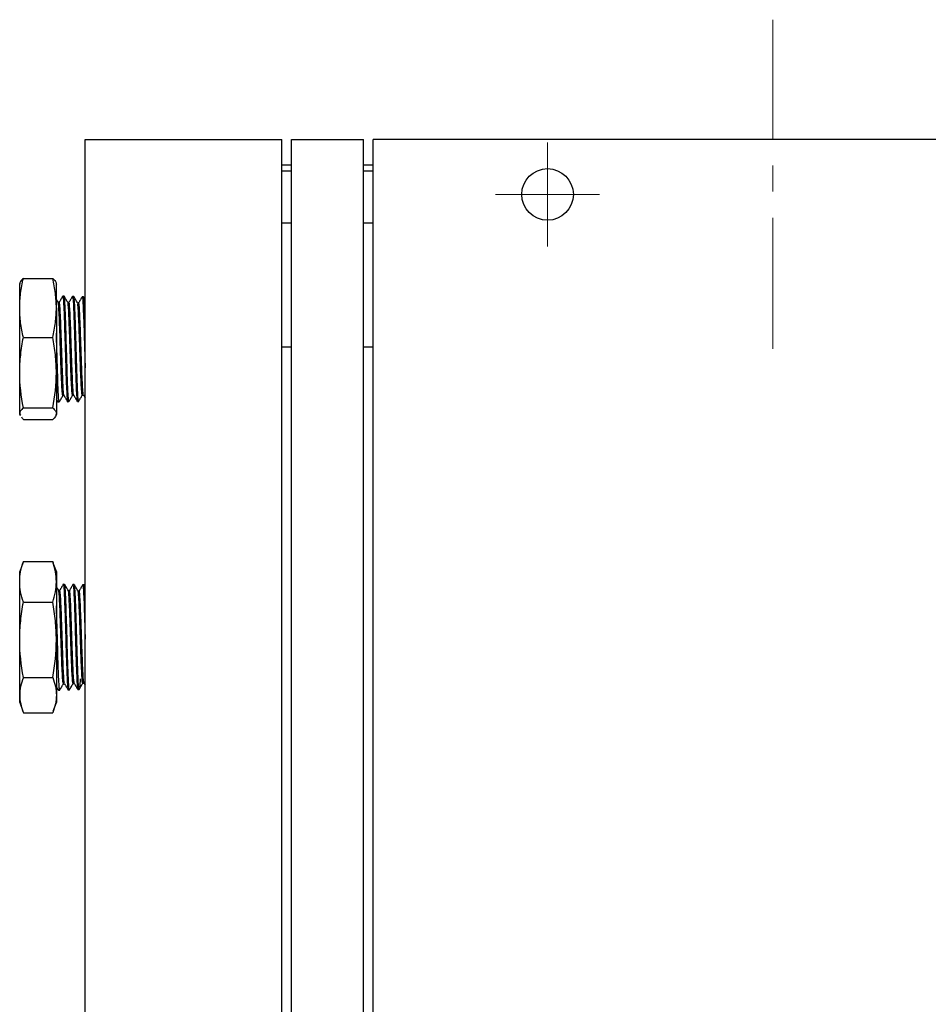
# Model space of a CAD drawing. Header units: inches. Extents: x 5 to 46.8, y 2.9 to 36.5.
# Tile 3 of 10: x 5 to 8.5, y 19.8 to 23.6. Entities that reach past the tile are written whole.
import ezdxf

# ---------------------------------------------------------------- set-up
doc = ezdxf.new("R2010")
doc.units = ezdxf.units.IN
doc.header["$MEASUREMENT"] = 0
doc.linetypes.add('CENTERX2', pattern=[0.8, 0.5, -0.1, 0.1, -0.1])

# ---------------------------------------------------------------- blocks, each defined once
blk = doc.blocks.new('SW_CENTERMARKSYMBOL_9')
at = {"color": 0, "linetype": 'Continuous', "lineweight": 18}
for p, q in [((0, 0.1), (0, 0.1984)), ((0, 0), (0, 0.1)), ((-0.1, 0), (-0.1984, 0)), ((0, 0), (-0.1, 0)), ((0, 0), (0, -0.1)), ((0, 0), (0.1, 0)), ((0.1, 0), (0.1984, 0)), ((0, -0.1), (0, -0.1984))]:
    blk.add_line(p, q, dxfattribs=at)

msp = doc.modelspace()

# ---------------------------------------------------------------- linework, layer by layer
at = {"color": 7, "linetype": 'CENTERX2', "lineweight": 18}
msp.add_line((7.8883, 22.3202), (7.8883, 23.5763), dxfattribs=at)
at = {"color": 7, "linetype": 'Continuous', "lineweight": 25}
for p, q in [((5.2643, 15.219), (5.2643, 23.119)), ((5.2643, 23.119), (6.0143, 23.119)), ((6.0143, 15.219), (6.0143, 23.119)), ((6.0513, 23.119), (6.3263, 23.119)), ((6.0513, 15.219), (6.0513, 23.119)), ((6.3263, 15.219), (6.3263, 23.119)), ((9.6633, 23.119), (6.3633, 23.119)), ((6.3633, 15.219), (6.3633, 23.119)), ((6.0513, 23.021), (6.0143, 23.021)), ((6.3633, 23.021), (6.3263, 23.021)), ((6.0513, 22.9974), (6.0143, 22.9974)), ((6.3633, 22.9974), (6.3263, 22.9974)), ((6.0143, 22.8006), (6.0513, 22.8006)), ((6.3263, 22.8006), (6.3633, 22.8006)), ((5.0143, 22.4759), (5.0143, 22.5689)), ((5.0283, 22.5883), (5.1402, 22.5883)), ((5.1543, 22.4759), (5.1543, 22.5689)), ((5.1838, 22.5206), (5.1788, 22.5207)), ((5.1845, 22.5193), (5.1841, 22.5189)), ((5.2208, 22.5194), (5.2158, 22.5196)), ((5.2578, 22.5183), (5.2527, 22.5184)), ((5.2643, 22.5073), (5.2582, 22.5177)), ((5.161, 22.4972), (5.1549, 22.5077)), ((5.1653, 22.4974), (5.1608, 22.4974)), ((5.2023, 22.4965), (5.1979, 22.4965)), ((5.2393, 22.4953), (5.2349, 22.4953)), ((5.0143, 22.2288), (5.0143, 22.4759)), ((5.1543, 22.4759), (5.1543, 22.2288)), ((5.0283, 22.3635), (5.1402, 22.3635)), ((5.0143, 22.072), (5.0143, 22.2288)), ((5.1543, 22.2288), (5.1543, 22.072)), ((5.2162, 22.1423), (5.2207, 22.1423)), ((5.2533, 22.1433), (5.2577, 22.1433)), ((5.2576, 22.1435), (5.2638, 22.1328)), ((5.1539, 22.1272), (5.16, 22.1167)), ((5.1598, 22.1182), (5.1602, 22.119)), ((5.1602, 22.1167), (5.1652, 22.1168)), ((5.1792, 22.141), (5.1836, 22.141)), ((5.1972, 22.1178), (5.2022, 22.118)), ((5.2344, 22.119), (5.2394, 22.1192)), ((5.018, 22.066), (5.0143, 22.072)), ((5.0143, 22.069), (5.0143, 22.072)), ((5.0143, 22.069), (5.0157, 22.0651)), ((5.0283, 22.0942), (5.1402, 22.0942)), ((5.1528, 22.0651), (5.1543, 22.069)), ((5.1543, 22.072), (5.1543, 22.069)), ((5.0283, 22.0498), (5.1402, 22.0498)), ((5.0283, 21.5074), (5.0262, 21.5012)), ((5.0283, 21.5074), (5.1402, 21.5074)), ((5.1402, 21.5074), (5.1424, 21.5012)), ((5.026, 21.5012), (5.0143, 21.469)), ((5.0143, 21.4301), (5.0143, 21.469)), ((5.1543, 21.469), (5.1425, 21.5012)), ((5.1543, 21.469), (5.1543, 21.4301)), ((5.0143, 21.2086), (5.0143, 21.4301)), ((5.1543, 21.4301), (5.1543, 21.2086)), ((5.1672, 21.3976), (5.1628, 21.3976)), ((5.1857, 21.4205), (5.1807, 21.4207)), ((5.2042, 21.3963), (5.1998, 21.3963)), ((5.2227, 21.4194), (5.2177, 21.4195)), ((5.2413, 21.3951), (5.2368, 21.3951)), ((5.2598, 21.4182), (5.2548, 21.4184)), ((5.2603, 21.4175), (5.2598, 21.4172)), ((5.2643, 21.4107), (5.2602, 21.4177)), ((5.0283, 21.3528), (5.1402, 21.3528)), ((5.0143, 20.9975), (5.0143, 21.2086)), ((5.1543, 21.2086), (5.1543, 20.9975)), ((5.0283, 21.0644), (5.1402, 21.0644)), ((5.1618, 21.0181), (5.1621, 21.0189)), ((5.1622, 21.0167), (5.1672, 21.0169)), ((5.1811, 21.0412), (5.1856, 21.0412)), ((5.1992, 21.0179), (5.2043, 21.0181)), ((5.2182, 21.0421), (5.2226, 21.0421)), ((5.2362, 21.0191), (5.2412, 21.0192)), ((5.2552, 21.0434), (5.2596, 21.0434)), ((5.2596, 21.0435), (5.2638, 21.0363)), ((5.264, 21.036), (5.2643, 21.0355)), ((5.0143, 20.969), (5.0143, 20.9975)), ((5.1543, 20.9975), (5.1543, 20.969)), ((5.0143, 20.969), (5.0261, 20.9365)), ((5.1424, 20.9365), (5.1543, 20.969)), ((5.0283, 20.9306), (5.1402, 20.9306))]:
    msp.add_line(p, q, dxfattribs=at)
at = {"color": 8, "linetype": 'Continuous', "lineweight": 25}
for p, q in [((6.0513, 22.326), (6.0143, 22.326)), ((6.3633, 22.326), (6.3263, 22.326))]:
    msp.add_line(p, q, dxfattribs=at)
at = {"color": 7, "linetype": 'Continuous', "lineweight": 25}
msp.add_circle((7.029, 22.9092), 0.0984, dxfattribs=at)
for points, knots in [([(5.0143, 22.4759), (5.0143, 22.4946), (5.0155, 22.5134), (5.0204, 22.5508), (5.024, 22.5696), (5.0283, 22.5883)], [0, 0, 0, 0, 0.5, 0.5, 1, 1, 1, 1]), ([(5.0283, 22.5883), (5.024, 22.5846), (5.0204, 22.5809), (5.0155, 22.5734), (5.0143, 22.5697), (5.0143, 22.566)], [0, 0, 0, 0, 0.5, 0.5, 1, 1, 1, 1]), ([(5.1543, 22.4759), (5.1543, 22.4946), (5.153, 22.5134), (5.1481, 22.5508), (5.1445, 22.5696), (5.1402, 22.5883)], [0, 0, 0, 0, 0.5, 0.5, 1, 1, 1, 1]), ([(5.1402, 22.5883), (5.1445, 22.5846), (5.1481, 22.5809), (5.153, 22.5734), (5.1543, 22.5697), (5.1543, 22.566)], [0, 0, 0, 0, 0.5, 0.5, 1, 1, 1, 1]), ([(5.1786, 22.5207), (5.1763, 22.5168), (5.1718, 22.5089), (5.1672, 22.5011), (5.165, 22.4972)], [0, 0, 0, 0, 0.500038, 1, 1, 1, 1]), ([(5.1787, 22.518), (5.179, 22.5187), (5.1799, 22.521), (5.1813, 22.5009), (5.1837, 22.4606), (5.1853, 22.4029), (5.1875, 22.3362), (5.1895, 22.2696), (5.1911, 22.2106), (5.1932, 22.1615), (5.195, 22.1292), (5.1964, 22.1148), (5.1971, 22.1185), (5.1972, 22.1188)], [0, 0, 0, 0, 0.043554, 0.151179, 0.258669, 0.366216, 0.473716, 0.581111, 0.678308, 0.775506, 0.882863, 0.990224, 1, 1, 1, 1]), ([(5.1981, 22.4961), (5.1958, 22.5001), (5.1911, 22.5082), (5.1865, 22.5162), (5.1842, 22.5202)], [0, 0, 0, 0, 0.4999678, 1, 1, 1, 1]), ([(5.1895, 22.4328), (5.1891, 22.4448), (5.1886, 22.4557), (5.1877, 22.4754), (5.1873, 22.4842), (5.1864, 22.499), (5.186, 22.5051), (5.1853, 22.5145), (5.1849, 22.5177), (5.1845, 22.5193)], [0, 0, 0, 0, 0.25, 0.25, 0.5, 0.5, 0.75, 0.75, 1, 1, 1, 1]), ([(5.2156, 22.5196), (5.2133, 22.5157), (5.2088, 22.5079), (5.2042, 22.5), (5.202, 22.4961)], [0, 0, 0, 0, 0.500043, 1, 1, 1, 1]), ([(5.2157, 22.5169), (5.2161, 22.5171), (5.2171, 22.5178), (5.2191, 22.4935), (5.2208, 22.4496), (5.2229, 22.3899), (5.225, 22.3225), (5.2267, 22.2547), (5.2291, 22.1941), (5.2307, 22.1484), (5.2327, 22.1218), (5.2338, 22.1215), (5.2343, 22.1214)], [0, 0, 0, 0, 0.064865, 0.172371, 0.279938, 0.387453, 0.494869, 0.602348, 0.709696, 0.817089, 0.924446, 1, 1, 1, 1]), ([(5.2249, 22.4735), (5.2244, 22.4835), (5.2231, 22.5063), (5.2217, 22.5191), (5.2209, 22.5188), (5.2208, 22.5187)], [0, 0, 0, 0, 0.377834, 0.866594, 1, 1, 1, 1]), ([(5.235, 22.495), (5.2327, 22.499), (5.2281, 22.5071), (5.2234, 22.5151), (5.2211, 22.5191)], [0, 0, 0, 0, 0.499958, 1, 1, 1, 1]), ([(5.2527, 22.5186), (5.2504, 22.5147), (5.2459, 22.5069), (5.2413, 22.499), (5.2391, 22.4951)], [0, 0, 0, 0, 0.500022, 1, 1, 1, 1]), ([(5.2527, 22.5183), (5.2535, 22.5162), (5.2549, 22.5119), (5.2565, 22.4777), (5.2588, 22.4271), (5.2607, 22.3641), (5.2624, 22.3013), (5.2637, 22.2637), (5.2643, 22.2477)], [0, 0, 0, 0, 0.172701, 0.347071, 0.52129, 0.695453, 0.869649, 1, 1, 1, 1]), ([(5.1792, 22.1436), (5.1788, 22.1431), (5.1778, 22.1415), (5.1762, 22.1617), (5.1742, 22.1993), (5.1721, 22.2521), (5.1701, 22.3121), (5.1681, 22.3732), (5.1661, 22.428), (5.1641, 22.4698), (5.1624, 22.4934), (5.1614, 22.4948), (5.161, 22.4953)], [0, 0, 0, 0, 0.054805, 0.164968, 0.275232, 0.385435, 0.495771, 0.606089, 0.716442, 0.826904, 0.9373, 1, 1, 1, 1]), ([(5.1835, 22.1436), (5.1832, 22.1433), (5.1823, 22.1422), (5.1808, 22.1619), (5.1788, 22.1993), (5.1768, 22.2521), (5.1748, 22.3121), (5.1728, 22.3732), (5.1708, 22.4279), (5.1688, 22.47), (5.1669, 22.4944), (5.1658, 22.4957), (5.1653, 22.4963)], [0, 0, 0, 0, 0.037968, 0.147952, 0.258038, 0.368062, 0.478219, 0.588358, 0.698531, 0.808814, 0.919031, 1, 1, 1, 1]), ([(5.2166, 22.144), (5.2165, 22.1433), (5.2157, 22.1389), (5.2142, 22.1498), (5.2122, 22.1781), (5.2102, 22.2242), (5.2082, 22.2805), (5.2062, 22.3416), (5.2042, 22.4001), (5.2022, 22.4497), (5.2002, 22.4824), (5.1987, 22.4981), (5.1979, 22.4952), (5.1977, 22.4946)], [0, 0, 0, 0, 0.017269, 0.123469, 0.229636, 0.335942, 0.442205, 0.548525, 0.654918, 0.76127, 0.86776, 0.974213, 1, 1, 1, 1]), ([(5.2205, 22.1441), (5.22, 22.1457), (5.2187, 22.1492), (5.2169, 22.1787), (5.2149, 22.224), (5.2128, 22.2806), (5.2108, 22.3416), (5.2088, 22.4001), (5.2068, 22.4496), (5.2048, 22.4824), (5.2033, 22.4981), (5.2025, 22.4952), (5.2023, 22.4946)], [0, 0, 0, 0, 0.0898523, 0.2000831, 0.3104571, 0.4207862, 0.5311757, 0.6416403, 0.7520624, 0.8626281, 0.973155, 1, 1, 1, 1]), ([(5.2533, 22.1458), (5.2529, 22.1453), (5.252, 22.1437), (5.2503, 22.1625), (5.2483, 22.199), (5.2463, 22.2508), (5.2443, 22.3098), (5.2423, 22.3701), (5.2403, 22.4247), (5.2383, 22.4667), (5.2365, 22.4908), (5.2354, 22.4922), (5.235, 22.4927)], [0, 0, 0, 0, 0.051596, 0.161396, 0.271133, 0.380972, 0.490835, 0.600698, 0.710693, 0.820628, 0.930655, 1, 1, 1, 1]), ([(5.2576, 22.1458), (5.2574, 22.1455), (5.2565, 22.1443), (5.2549, 22.1627), (5.2529, 22.199), (5.2509, 22.2508), (5.2489, 22.3098), (5.2469, 22.3701), (5.2449, 22.4246), (5.2429, 22.4668), (5.2411, 22.4918), (5.2399, 22.493), (5.2393, 22.4936)], [0, 0, 0, 0, 0.035084, 0.144855, 0.254563, 0.364373, 0.474207, 0.584041, 0.694008, 0.803914, 0.913912, 1, 1, 1, 1]), ([(5.2603, 22.5017), (5.2599, 22.5069), (5.2591, 22.5158), (5.2584, 22.5154), (5.2581, 22.5152)], [0, 0, 0, 0, 0.581962, 1, 1, 1, 1]), ([(5.2642, 22.4126), (5.2638, 22.4225), (5.2635, 22.4319), (5.2628, 22.4495), (5.2624, 22.4577), (5.2615, 22.4804), (5.261, 22.4929), (5.2603, 22.5017)], [0, 0, 0, 0, 0.25, 0.25, 0.5, 0.5, 1, 1, 1, 1]), ([(5.0283, 22.3635), (5.024, 22.3821), (5.0204, 22.4009), (5.0155, 22.4384), (5.0143, 22.4571), (5.0143, 22.4759)], [0, 0, 0, 0, 0.5, 0.5, 1, 1, 1, 1]), ([(5.1402, 22.3635), (5.1445, 22.3821), (5.1481, 22.4009), (5.153, 22.4384), (5.1543, 22.4571), (5.1543, 22.4759)], [0, 0, 0, 0, 0.5, 0.5, 1, 1, 1, 1]), ([(5.23, 22.3237), (5.2295, 22.338), (5.2291, 22.3521), (5.2284, 22.3729), (5.2282, 22.3799), (5.2277, 22.3934), (5.2275, 22.4), (5.2269, 22.4192), (5.2265, 22.4313), (5.2257, 22.454), (5.2253, 22.4644), (5.2249, 22.4735)], [0, 0, 0, 0, 0.25, 0.25, 0.375, 0.375, 0.5, 0.5, 0.75, 0.75, 1, 1, 1, 1]), ([(5.1946, 22.2679), (5.1942, 22.2819), (5.1937, 22.296), (5.1928, 22.3246), (5.1923, 22.3392), (5.1915, 22.3675), (5.1911, 22.3813), (5.1903, 22.408), (5.1899, 22.4209), (5.1895, 22.4328)], [0, 0, 0, 0, 0.25, 0.25, 0.5, 0.5, 0.75, 0.75, 1, 1, 1, 1]), ([(5.1592, 22.2155), (5.1588, 22.2276), (5.1583, 22.2403), (5.1574, 22.2673), (5.157, 22.2811), (5.1562, 22.309), (5.1558, 22.3234), (5.155, 22.3516), (5.1547, 22.3654), (5.1543, 22.379)], [0, 0, 0, 0, 0.25, 0.25, 0.5, 0.5, 0.75, 0.75, 1, 1, 1, 1]), ([(5.0143, 22.2288), (5.0143, 22.2515), (5.0156, 22.2742), (5.0205, 22.3191), (5.024, 22.3413), (5.0283, 22.3635)], [0, 0, 0, 0, 0.5, 0.5, 1, 1, 1, 1]), ([(5.1543, 22.2288), (5.1543, 22.2515), (5.1529, 22.2742), (5.148, 22.3191), (5.1445, 22.3413), (5.1402, 22.3635)], [0, 0, 0, 0, 0.5, 0.5, 1, 1, 1, 1]), ([(5.235, 22.1709), (5.2346, 22.1805), (5.2341, 22.1911), (5.2332, 22.2143), (5.2328, 22.2269), (5.2319, 22.253), (5.2315, 22.2667), (5.2308, 22.295), (5.2304, 22.3094), (5.23, 22.3237)], [0, 0, 0, 0, 0.25, 0.25, 0.5, 0.5, 0.75, 0.75, 1, 1, 1, 1]), ([(5.1996, 22.1385), (5.1992, 22.1449), (5.1987, 22.1525), (5.1978, 22.1703), (5.1974, 22.1805), (5.1965, 22.2027), (5.1961, 22.2146), (5.1954, 22.2403), (5.195, 22.2539), (5.1946, 22.2679)], [0, 0, 0, 0, 0.25, 0.25, 0.5, 0.5, 0.75, 0.75, 1, 1, 1, 1]), ([(5.1643, 22.1199), (5.1638, 22.1224), (5.1634, 22.1264), (5.1624, 22.1375), (5.162, 22.1444), (5.1611, 22.1607), (5.1608, 22.1702), (5.16, 22.1914), (5.1596, 22.2031), (5.1592, 22.2155)], [0, 0, 0, 0, 0.25, 0.25, 0.5, 0.5, 0.75, 0.75, 1, 1, 1, 1]), ([(5.1656, 22.1172), (5.1679, 22.1212), (5.1725, 22.1293), (5.1772, 22.1373), (5.1795, 22.1413)], [0, 0, 0, 0, 0.500037, 1, 1, 1, 1]), ([(5.1835, 22.1412), (5.1857, 22.1373), (5.1903, 22.1295), (5.1948, 22.1216), (5.1971, 22.1177)], [0, 0, 0, 0, 0.499969, 1, 1, 1, 1]), ([(5.2026, 22.1186), (5.205, 22.1226), (5.2095, 22.1305), (5.2141, 22.1384), (5.2164, 22.1423)], [0, 0, 0, 0, 0.506715, 1, 1, 1, 1]), ([(5.2205, 22.1426), (5.2228, 22.1387), (5.2273, 22.1309), (5.2318, 22.123), (5.2341, 22.1191)], [0, 0, 0, 0, 0.499969, 1, 1, 1, 1]), ([(5.2393, 22.1214), (5.2389, 22.1212), (5.2378, 22.1206), (5.2365, 22.1392), (5.2355, 22.1597), (5.2351, 22.169), (5.235, 22.1709)], [0, 0, 0, 0, 0.257417, 0.714907, 0.941054, 1, 1, 1, 1]), ([(5.2396, 22.1194), (5.242, 22.1234), (5.2466, 22.1314), (5.2512, 22.1395), (5.2536, 22.1435)], [0, 0, 0, 0, 0.500024, 1, 1, 1, 1]), ([(5.1652, 22.1175), (5.1651, 22.1173), (5.1648, 22.1169), (5.1645, 22.1188), (5.1643, 22.1199)], [0, 0, 0, 0, 0.400586, 1, 1, 1, 1]), ([(5.2022, 22.1191), (5.2016, 22.1201), (5.2008, 22.1218), (5.1999, 22.1342), (5.1996, 22.1385)], [0, 0, 0, 0, 0.659867, 1, 1, 1, 1]), ([(5.0283, 22.0942), (5.024, 22.0905), (5.0204, 22.0868), (5.0155, 22.0794), (5.0143, 22.0757), (5.0143, 22.072)], [0, 0, 0, 0, 0.5, 0.5, 1, 1, 1, 1]), ([(5.1402, 22.0942), (5.1445, 22.0905), (5.1481, 22.0868), (5.153, 22.0794), (5.1543, 22.0757), (5.1543, 22.072)], [0, 0, 0, 0, 0.5, 0.5, 1, 1, 1, 1]), ([(5.0283, 22.0498), (5.0283, 22.0498), (5.0249, 22.0526), (5.0239, 22.0555), (5.0228, 22.0584)], [0, 0, 0, 0, 0.015616, 1, 1, 1, 1]), ([(5.0143, 21.4301), (5.0143, 21.443), (5.0155, 21.4559), (5.0204, 21.4817), (5.024, 21.4946), (5.0283, 21.5074)], [0, 0, 0, 0, 0.5, 0.5, 1, 1, 1, 1]), ([(5.1543, 21.4301), (5.1543, 21.443), (5.153, 21.4559), (5.1481, 21.4817), (5.1445, 21.4946), (5.1402, 21.5074)], [0, 0, 0, 0, 0.5, 0.5, 1, 1, 1, 1]), ([(5.0283, 21.3528), (5.024, 21.3656), (5.0204, 21.3786), (5.0155, 21.4044), (5.0143, 21.4173), (5.0143, 21.4301)], [0, 0, 0, 0, 0.5, 0.5, 1, 1, 1, 1]), ([(5.1402, 21.3528), (5.1445, 21.3656), (5.1481, 21.3786), (5.153, 21.4044), (5.1543, 21.4173), (5.1543, 21.4301)], [0, 0, 0, 0, 0.5, 0.5, 1, 1, 1, 1]), ([(5.163, 21.3972), (5.1606, 21.4013), (5.158, 21.4059), (5.1553, 21.4105), (5.1549, 21.4112)], [0, 0, 0, 0, 0.8658248, 1, 1, 1, 1]), ([(5.1811, 21.0437), (5.1808, 21.0432), (5.1798, 21.0415), (5.1782, 21.0602), (5.1762, 21.0979), (5.1742, 21.1499), (5.1721, 21.2099), (5.1701, 21.2708), (5.1681, 21.3264), (5.1661, 21.3682), (5.1644, 21.393), (5.1633, 21.3942), (5.163, 21.3947)], [0, 0, 0, 0, 0.052584, 0.162801, 0.273058, 0.383417, 0.493714, 0.604145, 0.714557, 0.825004, 0.93556, 1, 1, 1, 1]), ([(5.1805, 21.4208), (5.1782, 21.4168), (5.1737, 21.409), (5.1691, 21.4011), (5.1669, 21.3972)], [0, 0, 0, 0, 0.500045, 1, 1, 1, 1]), ([(5.1854, 21.0436), (5.1852, 21.0434), (5.1843, 21.0423), (5.1828, 21.0605), (5.1808, 21.0978), (5.1788, 21.1499), (5.1768, 21.2099), (5.1748, 21.2708), (5.1728, 21.3263), (5.1708, 21.3684), (5.1689, 21.3942), (5.1677, 21.3953), (5.1672, 21.3957)], [0, 0, 0, 0, 0.031995, 0.142189, 0.252423, 0.362758, 0.473032, 0.583439, 0.693829, 0.804253, 0.914785, 1, 1, 1, 1]), ([(5.1806, 21.4179), (5.1809, 21.4185), (5.1817, 21.4206), (5.1837, 21.4), (5.1853, 21.359), (5.1875, 21.301), (5.1895, 21.2362), (5.1911, 21.172), (5.1932, 21.1125), (5.195, 21.0612), (5.1969, 21.0286), (5.1985, 21.0146), (5.1992, 21.0183), (5.1992, 21.0186)], [0, 0, 0, 0, 0.046862, 0.15438, 0.261954, 0.369483, 0.476906, 0.574128, 0.671351, 0.778736, 0.886125, 0.993375, 1, 1, 1, 1]), ([(5.1895, 21.3802), (5.1888, 21.3917), (5.1875, 21.415), (5.1863, 21.4184), (5.1857, 21.4202)], [0, 0, 0, 0, 0.490226, 1, 1, 1, 1]), ([(5.1999, 21.3961), (5.1976, 21.4001), (5.193, 21.4081), (5.1883, 21.4161), (5.186, 21.4201)], [0, 0, 0, 0, 0.499962, 1, 1, 1, 1]), ([(5.2184, 21.0432), (5.2184, 21.0428), (5.2176, 21.0384), (5.2162, 21.0497), (5.2142, 21.0765), (5.2122, 21.1223), (5.2102, 21.1784), (5.2082, 21.2394), (5.2062, 21.2979), (5.2042, 21.348), (5.2022, 21.3818), (5.2007, 21.3974), (5.1998, 21.3948), (5.1996, 21.3942)], [0, 0, 0, 0, 0.009847, 0.116116, 0.222445, 0.328743, 0.435179, 0.54157, 0.648021, 0.754544, 0.861026, 0.967647, 1, 1, 1, 1]), ([(5.2176, 21.4197), (5.2153, 21.4158), (5.2108, 21.4079), (5.2062, 21.4001), (5.204, 21.3962)], [0, 0, 0, 0, 0.500029, 1, 1, 1, 1]), ([(5.2225, 21.0439), (5.2219, 21.0454), (5.2207, 21.0489), (5.2189, 21.0772), (5.2169, 21.1221), (5.2149, 21.1784), (5.2128, 21.2394), (5.2108, 21.2979), (5.2088, 21.348), (5.2068, 21.3818), (5.2053, 21.3974), (5.2044, 21.3948), (5.2042, 21.3942)], [0, 0, 0, 0, 0.088846, 0.198448, 0.308016, 0.417727, 0.527393, 0.637119, 0.74692, 0.856679, 0.96658, 1, 1, 1, 1]), ([(5.2176, 21.4169), (5.2181, 21.417), (5.2193, 21.4174), (5.2208, 21.3924), (5.2229, 21.3479), (5.225, 21.2879), (5.2267, 21.2204), (5.229, 21.1528), (5.2307, 21.0925), (5.2329, 21.0473), (5.2347, 21.0215), (5.2357, 21.0215), (5.2361, 21.0215)], [0, 0, 0, 0, 0.068065, 0.175665, 0.283212, 0.39066, 0.498171, 0.605552, 0.712977, 0.820366, 0.92764, 1, 1, 1, 1]), ([(5.2249, 21.4063), (5.2243, 21.4122), (5.2236, 21.4203), (5.2229, 21.4177), (5.2227, 21.417)], [0, 0, 0, 0, 0.719707, 1, 1, 1, 1]), ([(5.237, 21.3948), (5.2347, 21.3988), (5.2301, 21.4068), (5.2254, 21.4148), (5.2231, 21.4188)], [0, 0, 0, 0, 0.49997, 1, 1, 1, 1]), ([(5.23, 21.2878), (5.2295, 21.3012), (5.2291, 21.314), (5.2284, 21.3321), (5.2282, 21.338), (5.2277, 21.3493), (5.2275, 21.3546), (5.2269, 21.3698), (5.2265, 21.3789), (5.2257, 21.3946), (5.2253, 21.4012), (5.2249, 21.4063)], [0, 0, 0, 0, 0.25, 0.25, 0.375, 0.375, 0.5, 0.5, 0.75, 0.75, 1, 1, 1, 1]), ([(5.2552, 21.0458), (5.2549, 21.0452), (5.2539, 21.0432), (5.2523, 21.0616), (5.2503, 21.0975), (5.2483, 21.1486), (5.2463, 21.2076), (5.2443, 21.268), (5.2423, 21.3228), (5.2403, 21.3651), (5.2385, 21.3904), (5.2374, 21.3919), (5.237, 21.3925)], [0, 0, 0, 0, 0.046577, 0.156884, 0.26732, 0.377691, 0.488166, 0.598665, 0.709164, 0.819796, 0.930367, 1, 1, 1, 1]), ([(5.2545, 21.4182), (5.2523, 21.4143), (5.2477, 21.4065), (5.2432, 21.3987), (5.2409, 21.3947)], [0, 0, 0, 0, 0.500037, 1, 1, 1, 1]), ([(5.2598, 21.0458), (5.2595, 21.0452), (5.2586, 21.0432), (5.2569, 21.0616), (5.2549, 21.0975), (5.2529, 21.1486), (5.2509, 21.2076), (5.2489, 21.268), (5.2469, 21.3228), (5.2449, 21.3652), (5.243, 21.3916), (5.2418, 21.3929), (5.2413, 21.3935)], [0, 0, 0, 0, 0.0456038, 0.1537759, 0.2620734, 0.3703081, 0.4786441, 0.5870038, 0.6953629, 0.8038534, 0.9122836, 1, 1, 1, 1]), ([(5.2544, 21.4164), (5.2545, 21.4172), (5.2554, 21.422), (5.2565, 21.4089), (5.2589, 21.3769), (5.2607, 21.3252), (5.2624, 21.2672), (5.2637, 21.228), (5.2643, 21.2112)], [0, 0, 0, 0, 0.037123, 0.240068, 0.442838, 0.645543, 0.848286, 1, 1, 1, 1]), ([(5.2642, 21.3642), (5.2638, 21.3718), (5.2635, 21.3788), (5.2628, 21.391), (5.2624, 21.3964), (5.2615, 21.41), (5.261, 21.4157), (5.2603, 21.4175)], [0, 0, 0, 0, 0.25, 0.25, 0.5, 0.5, 1, 1, 1, 1]), ([(5.0143, 21.2086), (5.0143, 21.2329), (5.0156, 21.2572), (5.0205, 21.3053), (5.024, 21.3291), (5.0283, 21.3528)], [0, 0, 0, 0, 0.5, 0.5, 1, 1, 1, 1]), ([(5.1543, 21.2086), (5.1543, 21.2329), (5.1529, 21.2572), (5.148, 21.3053), (5.1445, 21.3291), (5.1402, 21.3528)], [0, 0, 0, 0, 0.5, 0.5, 1, 1, 1, 1]), ([(5.1946, 21.2332), (5.1942, 21.2476), (5.1937, 21.2617), (5.1928, 21.2892), (5.1923, 21.3027), (5.1915, 21.3279), (5.1911, 21.3397), (5.1903, 21.3616), (5.1899, 21.3715), (5.1895, 21.3802)], [0, 0, 0, 0, 0.25, 0.25, 0.5, 0.5, 0.75, 0.75, 1, 1, 1, 1]), ([(5.1592, 21.1769), (5.1588, 21.1906), (5.1583, 21.2046), (5.1574, 21.2331), (5.157, 21.2472), (5.1562, 21.2747), (5.1558, 21.2884), (5.155, 21.3143), (5.1547, 21.3265), (5.1543, 21.3381)], [0, 0, 0, 0, 0.25, 0.25, 0.5, 0.5, 0.75, 0.75, 1, 1, 1, 1]), ([(5.235, 21.1219), (5.2346, 21.1345), (5.2341, 21.1475), (5.2332, 21.1749), (5.2328, 21.1891), (5.2319, 21.2175), (5.2315, 21.2317), (5.2308, 21.2603), (5.2304, 21.2744), (5.23, 21.2878)], [0, 0, 0, 0, 0.25, 0.25, 0.5, 0.5, 0.75, 0.75, 1, 1, 1, 1]), ([(5.1996, 21.0766), (5.1992, 21.0868), (5.1987, 21.098), (5.1978, 21.122), (5.1974, 21.135), (5.1965, 21.1619), (5.1961, 21.1757), (5.1954, 21.2042), (5.195, 21.2187), (5.1946, 21.2332)], [0, 0, 0, 0, 0.25, 0.25, 0.5, 0.5, 0.75, 0.75, 1, 1, 1, 1]), ([(5.1643, 21.0419), (5.1638, 21.0488), (5.1634, 21.0571), (5.1624, 21.0761), (5.162, 21.0868), (5.1611, 21.1098), (5.1608, 21.1224), (5.16, 21.1489), (5.1596, 21.1628), (5.1592, 21.1769)], [0, 0, 0, 0, 0.25, 0.25, 0.5, 0.5, 0.75, 0.75, 1, 1, 1, 1]), ([(5.2401, 21.0234), (5.2397, 21.0263), (5.2392, 21.0307), (5.2383, 21.0423), (5.2378, 21.0496), (5.237, 21.0664), (5.2366, 21.076), (5.2358, 21.0976), (5.2354, 21.1094), (5.235, 21.1219)], [0, 0, 0, 0, 0.25, 0.25, 0.5, 0.5, 0.75, 0.75, 1, 1, 1, 1]), ([(5.0283, 21.0644), (5.024, 21.0533), (5.0204, 21.0421), (5.0155, 21.0198), (5.0143, 21.0086), (5.0143, 20.9975)], [0, 0, 0, 0, 0.5, 0.5, 1, 1, 1, 1]), ([(5.1402, 21.0644), (5.1445, 21.0533), (5.1481, 21.0421), (5.153, 21.0198), (5.1543, 21.0086), (5.1543, 20.9975)], [0, 0, 0, 0, 0.5, 0.5, 1, 1, 1, 1]), ([(5.2042, 21.0194), (5.2036, 21.0205), (5.2022, 21.0229), (5.2008, 21.0476), (5.1999, 21.0696), (5.1996, 21.0766)], [0, 0, 0, 0, 0.371696, 0.801789, 1, 1, 1, 1]), ([(5.1539, 21.0307), (5.1543, 21.0299), (5.157, 21.0253), (5.1597, 21.0206), (5.162, 21.0167)], [0, 0, 0, 0, 0.161151, 1, 1, 1, 1]), ([(5.1671, 21.0194), (5.1666, 21.0193), (5.1658, 21.0193), (5.165, 21.0305), (5.1645, 21.0387), (5.1643, 21.0419)], [0, 0, 0, 0, 0.459614, 0.790065, 1, 1, 1, 1]), ([(5.1675, 21.0175), (5.1699, 21.0215), (5.1745, 21.0295), (5.1792, 21.0375), (5.1815, 21.0415)], [0, 0, 0, 0, 0.500029, 1, 1, 1, 1]), ([(5.1854, 21.0415), (5.1876, 21.0376), (5.1922, 21.0298), (5.1967, 21.022), (5.199, 21.018)], [0, 0, 0, 0, 0.499972, 1, 1, 1, 1]), ([(5.2045, 21.0183), (5.2068, 21.0223), (5.2115, 21.0303), (5.2161, 21.0383), (5.2184, 21.0423)], [0, 0, 0, 0, 0.500025, 1, 1, 1, 1]), ([(5.2225, 21.0424), (5.2247, 21.0385), (5.2293, 21.0306), (5.2338, 21.0228), (5.2361, 21.0189)], [0, 0, 0, 0, 0.499951, 1, 1, 1, 1]), ([(5.2412, 21.0196), (5.2412, 21.0195), (5.2408, 21.0175), (5.2405, 21.0207), (5.2401, 21.0231), (5.2401, 21.0234)], [0, 0, 0, 0, 0.065712, 0.87106, 1, 1, 1, 1]), ([(5.2416, 21.0196), (5.2439, 21.0236), (5.2485, 21.0317), (5.2532, 21.0397), (5.2555, 21.0437)], [0, 0, 0, 0, 0.500041, 1, 1, 1, 1])]:
    msp.add_open_spline(points, degree=3, knots=knots, dxfattribs=at)
for points in [[(5.1592, 22.2155), (5.1575, 22.264), (5.1559, 22.325), (5.1543, 22.3791)], [(5.0283, 22.0942), (5.0197, 22.1386), (5.0143, 22.1833), (5.0143, 22.2288)], [(5.1402, 22.0942), (5.1488, 22.1386), (5.1543, 22.1833), (5.1543, 22.2288)], [(5.1543, 22.072), (5.1543, 22.0646), (5.1489, 22.0571), (5.1402, 22.0498)], [(5.1592, 21.1769), (5.1575, 21.2322), (5.1559, 21.2923), (5.1543, 21.3381)], [(5.0283, 21.0644), (5.0197, 21.1119), (5.0143, 21.1599), (5.0143, 21.2086)], [(5.1402, 21.0644), (5.1488, 21.1119), (5.1543, 21.1599), (5.1543, 21.2086)], [(5.2451, 21.0602), (5.2445, 21.0468), (5.2437, 21.0367), (5.2431, 21.0296)], [(5.0143, 20.9975), (5.0143, 20.9751), (5.0196, 20.9528), (5.0283, 20.9306)], [(5.1543, 20.9975), (5.1543, 20.9751), (5.1489, 20.9528), (5.1402, 20.9306)]]:
    msp.add_open_spline(points, degree=3, dxfattribs=at)

# ---------------------------------------------------------------- block references
at = {"color": 7, "linetype": 'Continuous', "lineweight": 18}
msp.add_blockref('SW_CENTERMARKSYMBOL_9', (7.029, 22.9092), dxfattribs=at)

doc.saveas('drawing.dxf')
